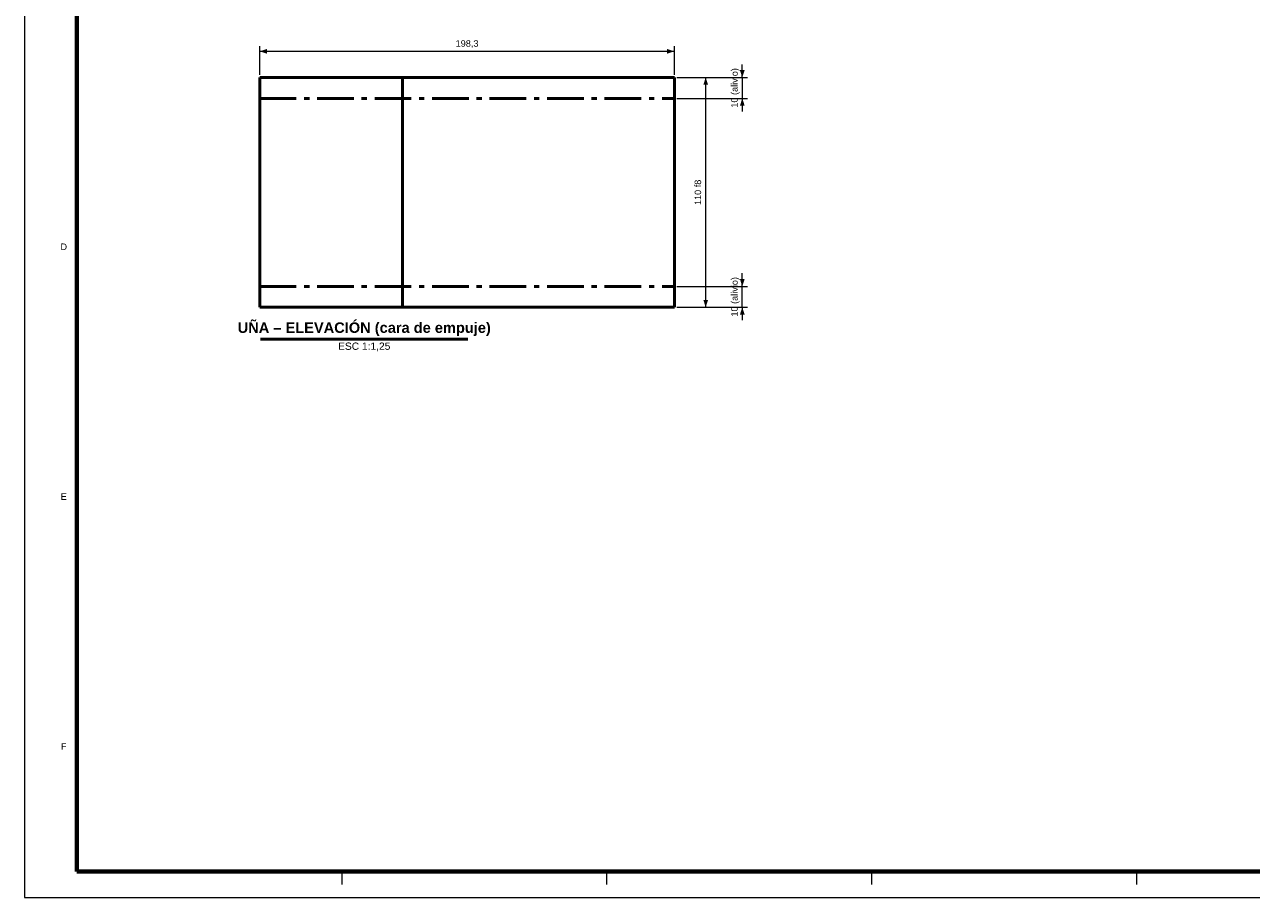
# Model space of a CAD drawing. Header units: millimetres. Extents: x 0 to 841, y 0 to 594.
# Tile 1 of 4: x 0 to 470, y 0 to 334. Entities that reach past the tile are written whole.
import ezdxf
from ezdxf.enums import TextEntityAlignment as Align

# ---------------------------------------------------------------- set-up
doc = ezdxf.new("R2010")
doc.units = ezdxf.units.MM
doc.linetypes.add('EJE', pattern=[22, 14, -3, 2, -3])
for name, color, linetype, lineweight in [('COTA', 7, 'CONTINUOUS', 18), ('FINA', 7, 'CONTINUOUS', 18), ('MARCO', 7, 'CONTINUOUS', 70), ('TRAT', 7, 'EJE', 50), ('TXT', 7, 'CONTINUOUS', 25), ('VIS', 7, 'CONTINUOUS', 50)]:
    doc.layers.add(name, color=color, linetype=linetype, lineweight=lineweight)
doc.styles.add('STD', font='LiberationSans-Regular.ttf')
doc.styles.add('STDB', font='LiberationSans-Bold.ttf')

msp = doc.modelspace()

# ---------------------------------------------------------------- linework, layer by layer
at = {"layer": 'COTA'}
for p, q in [((90, 315), (90, 326)), ((90, 324), (248.68, 324)), ((248.68, 315), (248.68, 326)), ((274.68, 314), (274.68, 319)), ((249.68, 314), (262.68, 314)), ((249.68, 314), (276.68, 314)), ((260.68, 226), (260.68, 314)), ((274.68, 314), (274.68, 306)), ((249.68, 306), (276.68, 306)), ((274.68, 306), (274.68, 301)), ((274.68, 234), (274.68, 239)), ((249.68, 234), (276.68, 234)), ((274.68, 226), (274.68, 234)), ((249.68, 226), (262.68, 226)), ((249.68, 226), (276.68, 226)), ((274.68, 226), (274.68, 221))]:
    msp.add_line(p, q, dxfattribs=at)
for points in [[(90, 324), (92.8, 323.1), (92.8, 324.9)], [(248.68, 324), (245.88, 324.9), (245.88, 323.1)], [(274.68, 314), (275.58, 316.8), (273.78, 316.8)], [(260.68, 314), (259.78, 311.2), (261.58, 311.2)], [(274.68, 306), (273.78, 303.2), (275.58, 303.2)], [(274.68, 234), (275.58, 236.8), (273.78, 236.8)], [(260.68, 226), (261.58, 228.8), (259.78, 228.8)], [(274.68, 226), (273.78, 223.2), (275.58, 223.2)]]:
    msp.add_solid(points, dxfattribs=at)
at = {"layer": 'FINA'}
for p, q in [((121.38, 10), (121.38, 5)), ((222.75, 10), (222.75, 5)), ((324.12, 10), (324.12, 5)), ((425.5, 10), (425.5, 5))]:
    msp.add_line(p, q, dxfattribs=at)
msp.add_lwpolyline([(0, 0), (841, 0), (841, 594), (0, 594)], close=True, dxfattribs=at)
at = {"layer": 'MARCO'}
msp.add_lwpolyline([(20, 10), (831, 10), (831, 584), (20, 584)], close=True, dxfattribs=at)
at = {"layer": 'TRAT'}
for p, q in [((90, 306), (248.68, 306)), ((90, 234), (248.68, 234))]:
    msp.add_line(p, q, dxfattribs=at)
at = {"layer": 'VIS'}
msp.add_line((90.32, 213.8), (169.68, 213.8), dxfattribs=at)
for points in [[(90, 226), (90, 314)], [(144.68, 314), (90, 314)], [(144.68, 226), (144.68, 314)], [(248.68, 314), (144.68, 314)], [(248.68, 226), (248.68, 314)], [(144.68, 226), (90, 226)], [(248.68, 226), (144.68, 226)]]:
    msp.add_lwpolyline(points, dxfattribs=at)

# ---------------------------------------------------------------- texts
at = {"layer": 'TXT'}
for s, height, style, p in [('198,3', 2.5, 'STD', (169.34, 325)), ('UÑA – ELEVACIÓN (cara de empuje)', 4, 'STDB', (130, 215))]:
    msp.add_text(s, height=height, dxfattribs=dict(at, style=style)).set_placement(p, align=Align.BOTTOM_CENTER)
at = {"layer": 'TXT', "style": 'STD'}
for s, p in [('10 (alivio)', (273.68, 310)), ('110 f8', (259.68, 270)), ('10 (alivio)', (273.68, 230))]:
    msp.add_text(s, height=2.5, rotation=90, dxfattribs=at).set_placement(p, align=Align.BOTTOM_CENTER)
for s, p in [('D', (15, 249.17)), ('E', (15, 153.5)), ('F', (15, 57.83))]:
    msp.add_text(s, height=2.5, dxfattribs=at).set_placement(p, align=Align.MIDDLE_CENTER)
msp.add_text('ESC 1:1,25', height=2.8, dxfattribs=at).set_placement((130, 212.5), align=Align.TOP_CENTER)

doc.saveas('drawing.dxf')
